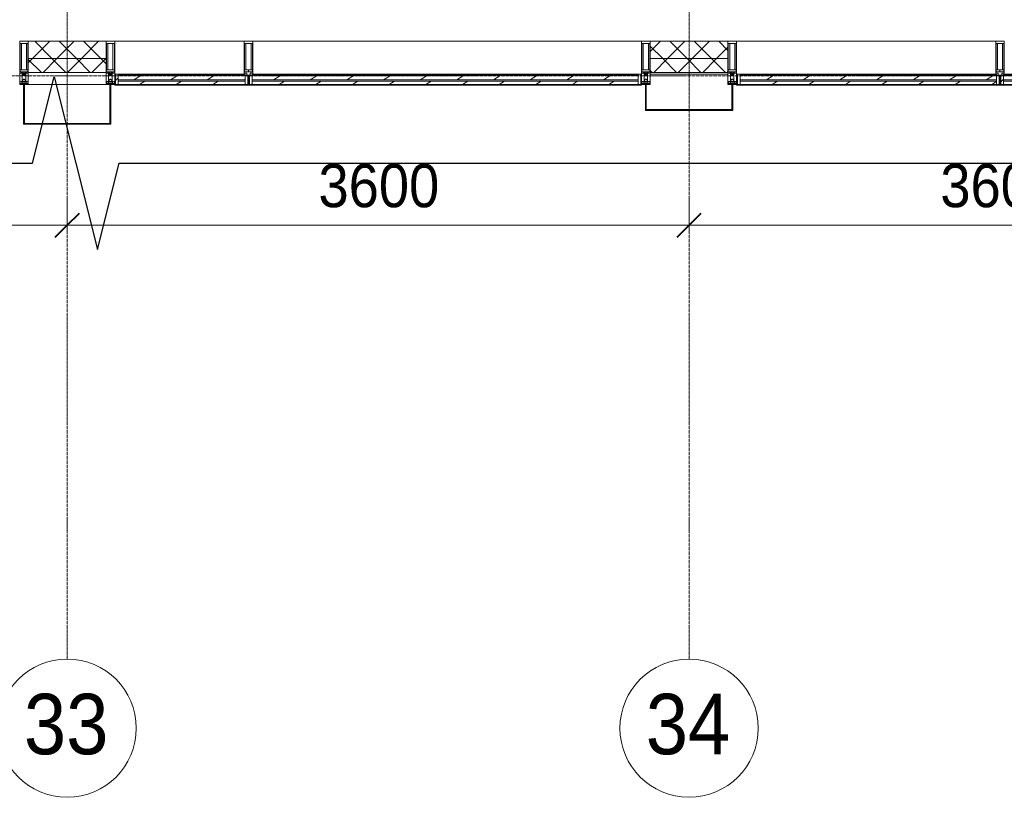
# Model space of a CAD drawing. Header units: millimetres. Extents: x 2030 to 80923, y 1212 to 50318.
# Tile 4 of 25: x 37629 to 43329, y 11226 to 15725. Entities that reach past the tile are written whole.
import ezdxf

# ---------------------------------------------------------------- set-up
doc = ezdxf.new("R2010")
doc.units = ezdxf.units.MM
doc.linetypes.add('ADSK_Линия сетки', pattern=[25, 20, -2.5, 0, -2.5])
doc.linetypes.add('Линия сетки', pattern=[25, 20, -2.5, 0, -2.5])
for name, color, linetype, lineweight in [('Импосты витража', 7, 'Continuous', 18), ('Колонны', 7, 'Continuous', 18), ('Оси', 7, 'Continuous', 9), ('Панели витража', 7, 'Continuous', 18), ('Размеры', 7, 'Continuous', 9), ('Размеры-100', 7, 'Continuous', 9), ('Стены разрез', 7, 'Continuous', 40), ('Стены штриховка', 7, 'Continuous', 40), ('Элементы узлов', 7, 'Continuous', 18)]:
    doc.layers.add(name, color=color, linetype=linetype, lineweight=lineweight)
doc.styles.add('Arial', font='arial.ttf', dxfattribs={"width": 0.9, "height": 250})
doc.styles.add('Arial_1', font='arial.ttf', dxfattribs={"width": 0.9, "height": 350})
doc.dimstyles.new('Основной_2_5_мм', dxfattribs={"dimscale": 304.8, "dimtxt": 255.06485, "dimasz": 0.463911, "dimexe": 0.492126, "dimexo": 0.492126, "dimgap": 0.098425, "dimtad": 1, "dimdec": 0, "dimdsep": 46, "dimtxsty": 'Arial', "dimblk1": 'OBLIQUE', "dimblk2": 'OBLIQUE', "dimsah": 1, "dimcen": 0.09, "dimdle": 0.492126, "dimazin": 2, "dimtfac": 1, "dimtdec": 4, "dimtix": 1, "dimtmove": 0, "dimatfit": 3, "dimfxl": 1, "dimtvp": 1, "dimtolj": 1, "dimtzin": 0, "dimlwd": 20, "dimlwe": 20, "dimarcsym": 2})
pattern_1 = [(45, (0, 0), (-70.71068, 70.71068), []), (135, (0, 0), (-70.71068, -70.71068), [])]
pattern_2 = [(225, (135687.5, 15350), (106.06602, -106.06602), [])]
pattern_3 = [(225, (131737.5, 15350), (106.06602, -106.06602), [])]
pattern_4 = [(225, (130212.5, 15350), (106.06602, -106.06602), [])]
pattern_5 = [(225, (134187.5, 15350), (106.06602, -106.06602), [])]

# ---------------------------------------------------------------- blocks, each defined once
blk = doc.blocks.new('Rectangular Mullion - R_StandardFrame_50Wx250H-7119914-МКСС_К4_L01_1_4_350__Техпространство_короб - зависимый 1')
at = {"layer": 'Импосты витража', "color": 253, "lineweight": 5, "true_color": 0xaaaaaa}
blk.add_line((122125, 15350), (122575, 15350), dxfattribs=at)
blk = doc.blocks.new('Rectangular Mullion - 50Wx250H-2623690-МКСС_К4_L01_1_4_350__Техпространство_короб - зависимый 1')
at = {"layer": 'Элементы узлов', "color": 253, "lineweight": 5, "true_color": 0xaaaaaa}
for p, q in [((-25, 65.2), (-25, 250)), ((-25, 250), (0, 250)), ((-23, 237.3), (0, 237.3)), ((-23, 237.3), (-23, 73.6)), ((-14.9, 84), (-14.9, 237.3)), ((25, 250), (0, 250)), ((23, 237.3), (0, 237.3)), ((14.9, 84), (14.9, 237.3)), ((23, 237.3), (23, 73.6)), ((25, 65.2), (25, 250)), ((-14, 65.2), (-25, 65.2)), ((0, 84), (-23, 84)), ((-0.5, 73.6), (-23, 73.6)), ((-14, 71.3), (-14, 65.2)), ((-10, 71.3), (-14, 71.3)), ((-10, 53), (-10, 71.3)), ((-7, 65.2), (-5.9, 67.3)), ((-7, 65.2), (-7, 54.7)), ((-4.1, 67.3), (-5.9, 67.3)), ((-4.1, 67.3), (-2.9, 65.1)), ((-2.9, 65.1), (-2.9, 54.6)), ((0, 84), (23, 84)), ((0.5, 73.6), (23, 73.6)), ((4.1, 67.3), (2.9, 65.1)), ((2.9, 65.1), (2.9, 54.6)), ((4.1, 67.3), (5.9, 67.3)), ((7, 65.2), (5.9, 67.3)), ((7, 65.2), (7, 54.7)), ((10, 71.3), (14, 71.3)), ((10, 53), (10, 71.3)), ((14, 71.3), (14, 65.2)), ((14, 65.2), (25, 65.2)), ((-23.8, 14.6), (-25, 14.2)), ((-25, 0), (-25, 14.2)), ((-22.3, 17), (-23.8, 17)), ((-23.8, 17), (-23.8, 14.6)), ((-22.5, 10.6), (-23.8, 14.6)), ((-22.5, 10.6), (-23.7, 9.9)), ((-23.7, 1.3), (-23.7, 9.9)), ((-23.7, 1.3), (-11.8, 1.3)), ((-23.2, 10.2), (-22.5, 8)), ((-22.5, 8), (-22.5, 4.5)), ((-21.3, 4.5), (-22.5, 4.5)), ((-22.3, 17), (-22.3, 16)), ((-22.3, 16), (-21.3, 16)), ((-19, 17.6), (-21.3, 16)), ((-21.3, 4.5), (-21.3, 6.5)), ((-21.3, 6.5), (-14.2, 6.5)), ((-18.4, 16.6), (-19, 17.6)), ((-7.4, 16.6), (-18.4, 16.6)), ((-14.2, 6.5), (-14.2, 4.5)), ((-13.2, 4.5), (-14.2, 4.5)), ((-13.2, 4.5), (-12.2, 7.2)), ((-12.7, 7.6), (-11.3, 11.4)), ((-12.7, 7.6), (-11.8, 6.9)), ((-12.2, 9), (-12.2, 14.8)), ((-12.2, 14.8), (0, 14.8)), ((-11.8, 1.3), (-11.8, 6.9)), ((-10.5, 11.2), (-11.3, 11.4)), ((-10.5, 1.5), (-10.5, 11.2)), ((-4.8, 1.5), (-10.5, 1.5)), ((-8.7, 53), (-10, 53)), ((-10, 53), (-10, 17)), ((-10, 17), (-7.5, 17)), ((-8.7, 53), (-7, 54.7)), ((-8.5, 23), (-1.5, 30)), ((-8.5, 18.5), (-8.5, 23)), ((-7.5, 18.5), (-8.5, 18.5)), ((-7.5, 17), (-7.5, 18.5)), ((-7.4, 18), (-7.4, 16.6)), ((-2.6, 18), (-7.4, 18)), ((0, 8), (-4.8, 8)), ((-4.8, 1.5), (-4.8, 8)), ((-1.3, 53), (-2.9, 54.6)), ((-2.6, 18), (-2.6, 16.8)), ((-2.6, 16.8), (0, 16.8)), ((-1.5, 30), (0, 30)), ((0, 53), (-1.3, 53)), ((0, 53), (1.3, 53)), ((1.5, 30), (0, 30)), ((2.6, 16.8), (0, 16.8)), ((0, 14.8), (0, 16.8)), ((0, 14.8), (0, 16.8)), ((12.2, 14.8), (0, 14.8)), ((0, 0), (0, 8)), ((0, 8), (4.8, 8)), ((0, 0), (0, 8)), ((1.3, 53), (2.9, 54.6)), ((8.5, 23), (1.5, 30)), ((2.6, 18), (2.6, 16.8)), ((2.6, 18), (7.4, 18)), ((4.8, 1.5), (4.8, 8)), ((4.8, 1.5), (10.5, 1.5)), ((8.7, 53), (7, 54.7)), ((7.4, 18), (7.4, 16.6)), ((7.4, 16.6), (18.4, 16.6)), ((7.5, 18.5), (8.5, 18.5)), ((7.5, 17), (7.5, 18.5)), ((10, 17), (7.5, 17)), ((8.5, 18.5), (8.5, 23)), ((8.7, 53), (10, 53)), ((10, 53), (10, 17)), ((10.5, 11.2), (11.3, 11.4)), ((10.5, 1.5), (10.5, 11.2)), ((12.7, 7.6), (11.3, 11.4)), ((12.7, 7.6), (11.8, 6.9)), ((11.8, 1.3), (11.8, 6.9)), ((23.7, 1.3), (11.8, 1.3)), ((12.2, 9), (12.2, 14.8)), ((13.2, 4.5), (12.2, 7.2)), ((13.2, 4.5), (14.2, 4.5)), ((21.3, 6.5), (14.2, 6.5)), ((14.2, 6.5), (14.2, 4.5)), ((18.4, 16.6), (19, 17.6)), ((19, 17.6), (21.3, 16)), ((22.3, 16), (21.3, 16)), ((21.3, 4.5), (21.3, 6.5)), ((21.3, 4.5), (22.5, 4.5)), ((22.3, 17), (22.3, 16)), ((22.3, 17), (23.8, 17)), ((22.5, 10.6), (23.8, 14.6)), ((22.5, 10.6), (23.7, 9.9)), ((23.2, 10.2), (22.5, 8)), ((22.5, 8), (22.5, 4.5)), ((23.7, 1.3), (23.7, 9.9)), ((23.8, 17), (23.8, 14.6)), ((23.8, 14.6), (25, 14.2)), ((25, 0), (25, 14.2)), ((-25, 0), (0, 0)), ((25, 0), (0, 0))]:
    blk.add_line(p, q, dxfattribs=at)
for centre, start, end in [((-0.5, 73.1), 360, 90), ((0.5, 73.1), 90, 180)]:
    blk.add_arc(centre, 0.5, start, end, dxfattribs=at)
blk = doc.blocks.new('Rectangular Mullion - R_StandardFrame_50Wx250H-V1-МКСС_К4_L01_1_4_350__Техпространство_короб - зависимый 1')
at = {"layer": 'Импосты витража', "color": 253, "lineweight": 5, "true_color": 0xaaaaaa}
for p, q in [((-25, 0), (-25, 250)), ((-25, 250), (25, 250)), ((25, 250), (25, 0)), ((-2.5, 0), (-25, 0)), ((25, 0), (2.5, 0))]:
    blk.add_line(p, q, dxfattribs=at)
blk = doc.blocks.new('Rectangular Mullion - R_InvisibleFrame_50Wx250H-7119932-МКСС_К4_L01_1_4_350__Техпространство_короб - зависимый 1')
at = {"layer": 'Импосты витража', "color": 253, "lineweight": 5, "true_color": 0xaaaaaa}
blk.add_line((132925, 15410), (133375, 15410), dxfattribs=at)
blk = doc.blocks.new('A_PAN_VentilationGrill - Горизонтальные_Стекло-7119083-МКСС_К4_L01_1_4_350__Техпространство_короб - зависимый 1')
at = {"layer": 'Панели витража', "lineweight": 5}
h = blk.add_hatch(dxfattribs=at)
h.set_pattern_fill('FP_10', color=256, style=0, pattern_type=2)
h.set_pattern_definition(pattern_2)
h.paths.add_polyline_path([(-707.5, 3), (-707.5, 0), (707.5, 0), (707.5, 3), (-474.1, 3)])
h = blk.add_hatch(dxfattribs=at)
h.set_pattern_fill('FP_10', color=256, style=0, pattern_type=2)
h.set_pattern_definition(pattern_2)
h.paths.add_polyline_path([(-732.5, 0), (-732.5, -60), (-717.5, -60), (-717.5, 0)])
h.paths.add_polyline_path([(732.5, 0), (717.5, 0), (717.5, -55.2), (732.5, -55), (732.5, -20)])
h = blk.add_hatch(dxfattribs=at)
h.set_pattern_fill('FP_9', color=256, style=0, pattern_type=2)
h.set_pattern_definition([(213.056, (135687.5, 7082.59), (20.16186, -124.93236), [])])
h.paths.add_polyline_path([(707.5, 0), (-717.5, 0), (-717.5, -20), (717.5, -20), (717.5, 0)])
h = blk.add_hatch(dxfattribs=at)
h.set_pattern_fill('FP_11', color=256, style=0, pattern_type=2)
h.set_pattern_definition([(213.056, (135687.5, 7034.82), (20.16186, -124.93236), [])])
h.paths.add_polyline_path([(-474.1, -26.6), (-717.5, -26.6), (-717.5, -55), (717.5, -55), (717.4, -26.6), (550.6, -26.6)])
h = blk.add_hatch(dxfattribs=at)
h.set_pattern_fill('FP_10', color=256, style=0, pattern_type=2)
h.set_pattern_definition(pattern_2)
h.paths.add_polyline_path([(550.6, -55), (-717.5, -55), (-717.5, -60), (712.5, -60), (712.5, -55), (678.7, -55)])
at = {"layer": 'Панели витража', "color": 253, "lineweight": 5, "true_color": 0xaaaaaa}
for p, q in [((-707.5, 3), (-737.5, 3)), ((-737.5, 3), (-737.5, -60)), ((-707.5, 0), (-707.5, 3)), ((707.5, 3), (-707.5, 3)), ((737.5, 3), (707.5, 3)), ((707.5, 3), (707.5, 0)), ((737.5, -55), (737.5, 3)), ((-732.5, -60), (-732.5, 0)), ((-732.5, 0), (-707.5, 0)), ((-717.5, -20), (-717.5, 0)), ((717.5, -20), (-717.5, -20)), ((-717.5, -20), (-717.5, -26.6)), ((-717.5, -26.6), (717.5, -26.6)), ((-717.5, -55), (-717.5, -26.6)), ((-717.5, -60), (-717.5, -55)), ((717.5, -55), (-717.5, -55)), ((-707.5, 0), (707.5, 0)), ((707.5, 0), (732.5, 0)), ((717.5, 0), (717.5, -20)), ((717.5, -26.6), (717.5, -20)), ((717.5, -26.6), (717.5, -55)), ((732.5, 0), (732.5, -55)), ((-737.5, -60), (-732.5, -60)), ((712.5, -60), (-717.5, -60))]:
    blk.add_line(p, q, dxfattribs=at)
blk = doc.blocks.new('A_PAN_VentilationGrill - Горизонтальные_Стекло-7119345-МКСС_К4_L01_1_4_350__Техпространство_короб - зависимый 1')
at = {"layer": 'Панели витража', "lineweight": 5}
h = blk.add_hatch(dxfattribs=at)
h.set_pattern_fill('FP_56', color=256, style=0, pattern_type=2)
h.set_pattern_definition(pattern_3)
h.paths.add_polyline_path([(-1107.5, 3), (-1107.5, 0), (1107.5, 0), (1107.5, 3), (-325.1, 3)])
h = blk.add_hatch(dxfattribs=at)
h.set_pattern_fill('FP_56', color=256, style=0, pattern_type=2)
h.set_pattern_definition(pattern_3)
h.paths.add_polyline_path([(-1132.5, 0), (-1132.5, -60), (-1117.5, -60), (-1117.5, 0)])
h.paths.add_polyline_path([(1132.5, 0), (1117.5, 0), (1117.5, -55.2), (1132.5, -55), (1132.5, -20)])
h = blk.add_hatch(dxfattribs=at)
h.set_pattern_fill('FP_55', color=256, style=0, pattern_type=2)
h.set_pattern_definition([(213.056, (131737.5, 7082.59), (20.16186, -124.93236), [])])
h.paths.add_polyline_path([(955.8, 0), (-1117.5, 0), (-1117.5, -20), (1117.5, -20), (1117.5, 0), (1083.9, 0)])
h = blk.add_hatch(dxfattribs=at)
h.set_pattern_fill('FP_57', color=256, style=0, pattern_type=2)
h.set_pattern_definition([(213.056, (131737.5, 7034.82), (20.16186, -124.93236), [])])
h.paths.add_polyline_path([(-325.1, -26.6), (-1117.5, -26.6), (-1117.5, -55), (1117.5, -55), (1117.4, -26.6), (699.6, -26.6)])
h = blk.add_hatch(dxfattribs=at)
h.set_pattern_fill('FP_56', color=256, style=0, pattern_type=2)
h.set_pattern_definition(pattern_3)
h.paths.add_polyline_path([(1112.5, -55), (-1117.5, -55), (-1117.5, -60), (1112.5, -60), (1112.5, -56.4)])
at = {"layer": 'Панели витража', "color": 253, "lineweight": 5, "true_color": 0xaaaaaa}
for p, q in [((-1107.5, 3), (-1137.5, 3)), ((-1137.5, 3), (-1137.5, -60)), ((-1107.5, 0), (-1107.5, 3)), ((1107.5, 3), (-1107.5, 3)), ((1137.5, 3), (1107.5, 3)), ((1107.5, 3), (1107.5, 0)), ((1137.5, -55), (1137.5, 3)), ((-1132.5, -60), (-1132.5, 0)), ((-1132.5, 0), (-1107.5, 0)), ((-1117.5, -20), (-1117.5, 0)), ((1117.5, -20), (-1117.5, -20)), ((-1117.5, -20), (-1117.5, -26.6)), ((-1117.5, -26.6), (1117.5, -26.6)), ((-1117.5, -55), (-1117.5, -26.6)), ((-1117.5, -60), (-1117.5, -55)), ((1117.5, -55), (-1117.5, -55)), ((-1107.5, 0), (1107.5, 0)), ((1107.5, 0), (1132.5, 0)), ((1117.5, 0), (1117.5, -20)), ((1117.5, -26.6), (1117.5, -20)), ((1117.5, -26.6), (1117.5, -55)), ((1132.5, 0), (1132.5, -55)), ((-1137.5, -60), (-1132.5, -60)), ((1112.5, -60), (-1117.5, -60))]:
    blk.add_line(p, q, dxfattribs=at)
blk = doc.blocks.new('Rectangular Mullion - R_InvisibleFrame_50Wx250H-7119933-МКСС_К4_L01_1_4_350__Техпространство_короб - зависимый 1')
at = {"layer": 'Импосты витража', "color": 253, "lineweight": 5, "true_color": 0xaaaaaa}
for p, q in [((130625, 15600), (132875, 15600)), ((132855, 15410), (132870, 15410))]:
    blk.add_line(p, q, dxfattribs=at)
blk = doc.blocks.new('Rectangular Mullion - R_StandardFrame_50Wx250H-V7-МКСС_К4_L01_1_4_350__Техпространство_короб - зависимый 1')
at = {"layer": 'Импосты витража', "color": 253, "lineweight": 5, "true_color": 0xaaaaaa}
for p, q in [((-25, 0), (-25, 250)), ((-25, 250), (25, 250)), ((25, 250), (25, 0)), ((-2.5, 0), (-25, 0)), ((25, 0), (2.5, 0))]:
    blk.add_line(p, q, dxfattribs=at)
blk = doc.blocks.new('A_PAN_VentilationGrill - Горизонтальные_Стекло-V13-МКСС_К4_L01_1_4_350__Техпространство_короб - зависимый 1')
at = {"layer": 'Панели витража', "lineweight": 5}
h = blk.add_hatch(dxfattribs=at)
h.set_pattern_fill('FP_65', color=256, style=0, pattern_type=2)
h.set_pattern_definition(pattern_4)
h.paths.add_polyline_path([(-313, 3), (-357.5, 3), (-357.5, 0), (357.5, 0), (357.5, 3), (199.4, 3)])
h = blk.add_hatch(dxfattribs=at)
h.set_pattern_fill('FP_65', color=256, style=0, pattern_type=2)
h.set_pattern_definition(pattern_4)
h.paths.add_polyline_path([(-382.5, 0), (-382.5, -55), (-367.5, -55), (-367.5, 0), (-377.5, 0)])
h.paths.add_polyline_path([(367.5, 0), (367.5, -60), (382.5, -60), (382.5, 0)])
h = blk.add_hatch(dxfattribs=at)
h.set_pattern_fill('FP_64', color=256, style=0, pattern_type=2)
h.set_pattern_definition([(213.056, (130212.5, 7082.59), (20.16186, -124.93236), [])])
h.paths.add_polyline_path([(357.5, 0), (-367.5, 0), (-367.5, -20), (367.5, -20), (367.5, 0)])
h = blk.add_hatch(dxfattribs=at)
h.set_pattern_fill('FP_66', color=256, style=0, pattern_type=2)
h.set_pattern_definition([(213.056, (130212.5, 7034.82), (20.16186, -124.93236), [])])
h.paths.add_polyline_path([(-364.7, -26.6), (-367.5, -26.6), (-367.4, -55), (367.5, -55), (367.5, -26.6), (-362.5, -26.6)])
h = blk.add_hatch(dxfattribs=at)
h.set_pattern_fill('FP_65', color=256, style=0, pattern_type=2)
h.set_pattern_definition(pattern_4)
h.paths.add_polyline_path([(199.4, -55), (-362.5, -55), (-361.6, -60), (367.5, -60), (367.5, -55)])
at = {"layer": 'Панели витража', "color": 253, "lineweight": 5, "true_color": 0xaaaaaa}
for p, q in [((-357.5, 3), (-387.5, 3)), ((-387.5, 3), (-387.5, -55)), ((-357.5, 0), (-357.5, 3)), ((357.5, 3), (-357.5, 3)), ((387.5, 3), (357.5, 3)), ((357.5, 3), (357.5, 0)), ((387.5, -60), (387.5, 3)), ((-382.5, -55), (-382.5, 0)), ((-382.5, 0), (-357.5, 0)), ((-367.5, -20), (-367.5, 0)), ((367.5, -20), (-367.5, -20)), ((-367.5, -20), (-367.5, -26.6)), ((-367.5, -26.6), (367.5, -26.6)), ((-367.5, -55), (-367.5, -26.6)), ((367.5, -55), (-367.5, -55)), ((-357.5, 0), (357.5, 0)), ((357.5, 0), (382.5, 0)), ((367.5, 0), (367.5, -20)), ((367.5, -26.6), (367.5, -20)), ((367.5, -26.6), (367.5, -55)), ((367.5, -55), (367.5, -60)), ((382.5, 0), (382.5, -60)), ((367.5, -60), (-362.5, -60)), ((382.5, -60), (387.5, -60))]:
    blk.add_line(p, q, dxfattribs=at)
blk = doc.blocks.new('Rectangular Mullion - R_InvisibleFrame_50Wx250H-7119916-МКСС_К4_L01_1_4_350__Техпространство_короб - зависимый 1')
at = {"layer": 'Импосты витража', "color": 253, "lineweight": 5, "true_color": 0xaaaaaa}
for p, q in [((136550, 22475), (136550, 23225)), ((136740, 22480), (136740, 22495))]:
    blk.add_line(p, q, dxfattribs=at)
blk = doc.blocks.new('Rectangular Mullion - 50Wx250H-3927046-МКСС_К4_L01_1_4_350__Техпространство_короб - зависимый 1')
at = {"layer": 'Элементы узлов', "color": 253, "lineweight": 5, "true_color": 0xaaaaaa}
for p, q in [((0, 250), (-25, 250)), ((-25, 250), (-25, 237.3)), ((-25, 65.2), (-25, 250)), ((-25, 250), (0, 250)), ((-23, 237.3), (0, 237.3)), ((-23, 237.3), (0, 237.3)), ((-23, 237.3), (-23, 73.6)), ((0, 237.3), (-14.9, 237.3)), ((-14.9, 237.3), (-14.9, 84)), ((-14.9, 84), (-14.9, 237.3)), ((25, 250), (0, 250)), ((25, 250), (0, 250)), ((14.9, 237.3), (0, 237.3)), ((0, 237.3), (23, 237.3)), ((23, 237.3), (0, 237.3)), ((14.9, 84), (14.9, 237.3)), ((14.9, 84), (14.9, 237.3)), ((23, 237.3), (23, 73.6)), ((25, 237.3), (25, 250)), ((25, 65.2), (25, 250)), ((-25, 73.6), (-25, 65.2)), ((-25, 65.2), (-25, 60.2)), ((-10, 65.2), (-25, 65.2)), ((-25, 65.2), (-25, 60.2)), ((-25, 65.2), (-10, 65.2)), ((-10, 65.2), (-25, 65.2)), ((0, 84), (-23, 84)), ((-23, 84), (-23, 73.6)), ((0, 84), (-23, 84)), ((-23, 73.6), (0, 73.6)), ((0, 73.6), (-23, 73.6)), ((-0.5, 73.6), (-23, 73.6)), ((-14.9, 84), (0, 84)), ((-10, 55), (-10, 65.2)), ((-10, 65.2), (-10, 55)), ((-10, 55), (-10, 65.2)), ((0, 84), (14.9, 84)), ((23, 84), (0, 84)), ((0, 84), (0, 73.6)), ((0, 84), (23, 84)), ((0, 73.6), (0, 84)), ((0, 73.6), (23, 73.6)), ((23, 73.6), (0, 73.6)), ((0.5, 73.6), (23, 73.6)), ((10, 65.2), (10, 55)), ((25, 65.2), (10, 65.2)), ((10, 55), (10, 65.2)), ((10, 65.2), (25, 65.2)), ((10, 65.2), (25, 65.2)), ((10, 55), (10, 65.2)), ((23, 73.6), (23, 84)), ((25, 65.2), (25, 73.6)), ((25, 65.2), (25, 60.2)), ((25, 60.2), (25, 65.2)), ((-10, 55), (-14, 55)), ((-14, 55), (-10, 55)), ((-10, 55), (0, 55)), ((0, 55), (-10, 55)), ((0, 55), (10, 55)), ((0, 55), (10, 55)), ((10, 55), (14, 55)), ((10, 55), (14, 55))]:
    blk.add_line(p, q, dxfattribs=at)
for centre, start, end in [((-14, 69.1), 218.9723, 270), ((-14, 69.1), 218.9723, 270), ((-14, 69.1), 218.9723, 270), ((14, 69.1), 270, 321.0277), ((14, 69.1), 270, 321.0277), ((14, 69.1), 270, 321.0277)]:
    blk.add_arc(centre, 14.1, start, end, dxfattribs=at)
blk = doc.blocks.new('Rectangular Mullion - R_InvisibleFrame_50Wx250H-7120494-МКСС_К4_L01_1_4_350__Техпространство_короб - зависимый 1')
at = {"layer": 'Импосты витража', "color": 253, "lineweight": 5, "true_color": 0xaaaaaa}
for p, q in [((-25, 73.6), (-25, 237.3)), ((25, 237.3), (25, 73.6))]:
    blk.add_line(p, q, dxfattribs=at)
blk = doc.blocks.new('A_PAN_VentilationGrill - Горизонтальные_Стекло-V14-МКСС_К4_L01_1_4_350__Техпространство_короб - зависимый 1')
at = {"layer": 'Панели витража', "lineweight": 5}
h = blk.add_hatch(dxfattribs=at)
h.set_pattern_fill('FP_68', color=256, style=0, pattern_type=2)
h.set_pattern_definition(pattern_5)
h.paths.add_polyline_path([(-693.2, 3), (-732.5, 3), (-732.5, 0), (732.5, 0), (732.5, 3), (-437, 3)])
h = blk.add_hatch(dxfattribs=at)
h.set_pattern_fill('FP_68', color=256, style=0, pattern_type=2)
h.set_pattern_definition(pattern_5)
h.paths.add_polyline_path([(742.5, 0), (742.5, -60), (757.5, -60), (757.5, 0)])
h.paths.add_polyline_path([(-757.5, 0), (-757.2, -55), (-742.5, -55), (-742.5, 0), (-757.2, 0)])
h = blk.add_hatch(dxfattribs=at)
h.set_pattern_fill('FP_67', color=256, style=0, pattern_type=2)
h.set_pattern_definition([(213.056, (134187.5, 7082.59), (20.16186, -124.93236), [])])
h.paths.add_polyline_path([(742.5, 0), (-742.5, 0), (-742.5, -20), (742.5, -20)])
h = blk.add_hatch(dxfattribs=at)
h.set_pattern_fill('FP_69', color=256, style=0, pattern_type=2)
h.set_pattern_definition([(213.056, (134187.5, 7034.82), (20.16186, -124.93236), [])])
h.paths.add_polyline_path([(-739.7, -26.6), (-742.5, -26.6), (-742.4, -55), (742.5, -55), (742.5, -26.6), (-737.5, -26.6)])
h = blk.add_hatch(dxfattribs=at)
h.set_pattern_fill('FP_68', color=256, style=0, pattern_type=2)
h.set_pattern_definition(pattern_5)
h.paths.add_polyline_path([(75.4, -55), (-737.5, -55), (-736.6, -60), (742.5, -60), (742.5, -55)])
at = {"layer": 'Панели витража', "color": 253, "lineweight": 5, "true_color": 0xaaaaaa}
for p, q in [((-732.5, 3), (-762.5, 3)), ((-762.5, 3), (-762.5, -55)), ((-732.5, 0), (-732.5, 3)), ((732.5, 3), (-732.5, 3)), ((762.5, 3), (732.5, 3)), ((732.5, 3), (732.5, 0)), ((762.5, -60), (762.5, 3)), ((-757.5, -55), (-757.5, 0)), ((-757.5, 0), (-732.5, 0)), ((-742.5, -20), (-742.5, 0)), ((742.5, -20), (-742.5, -20)), ((-742.5, -20), (-742.5, -26.6)), ((-742.5, -26.6), (742.5, -26.6)), ((-742.5, -55), (-742.5, -26.6)), ((742.5, -55), (-742.5, -55)), ((-732.5, 0), (732.5, 0)), ((732.5, 0), (757.5, 0)), ((742.5, 0), (742.5, -20)), ((742.5, -26.6), (742.5, -20)), ((742.5, -26.6), (742.5, -55)), ((742.5, -55), (742.5, -60)), ((757.5, 0), (757.5, -60)), ((742.5, -60), (-737.5, -60)), ((757.5, -60), (762.5, -60))]:
    blk.add_line(p, q, dxfattribs=at)
blk = doc.blocks.new('Rectangular Mullion - R_InvisibleFrame_50Wx250H-7119928-МКСС_К4_L01_1_4_350__Техпространство_короб - зависимый 1')
at = {"layer": 'Импосты витража', "color": 253, "lineweight": 5, "true_color": 0xaaaaaa}
for p, q in [((136550, 26575), (136550, 28075)), ((136740, 26580), (136740, 26595))]:
    blk.add_line(p, q, dxfattribs=at)
blk = doc.blocks.new('A_SLK_PAN_Type1 - Прямой тип панели-7163209-МКСС_К4_L01_1_4_350__Техпространство_короб - зависимый 1')
at = {"layer": 'Колонны', "lineweight": 5}
for p, q in [((-252.5, 150), (252.5, 150)), ((-252.5, 0), (-252.5, 150)), ((-247.5, 145), (-247.5, 0)), ((247.5, 145), (-247.5, 145)), ((247.5, 0), (247.5, 145)), ((252.5, 150), (252.5, 0)), ((-247.5, 0), (-252.5, 0)), ((252.5, 0), (247.5, 0))]:
    blk.add_line(p, q, dxfattribs=at)
blk = doc.blocks.new('A_SLK_PAN_Type1 - Прямой тип панели-7163233-МКСС_К4_L01_1_4_350__Техпространство_короб - зависимый 1')
at = {"layer": 'Колонны', "lineweight": 5}
for p, q in [((-252.5, 230), (252.5, 230)), ((-252.5, 0), (-252.5, 230)), ((252.5, 230), (252.5, 0)), ((-247.5, 225), (-247.5, 0)), ((247.5, 225), (-247.5, 225)), ((247.5, 0), (247.5, 225)), ((-247.5, 0), (-252.5, 0)), ((252.5, 0), (247.5, 0))]:
    blk.add_line(p, q, dxfattribs=at)
blk = doc.blocks.new('135_SLK_K4_AR_FCD_rvt-1-МКСС_К4_L01_1_4_350__Техпространство_короб - зависимый 1')
at = {"layer": 'Стены разрез', "lineweight": 5, "true_color": 0xaaaaaa}
h = blk.add_hatch(dxfattribs=at)
h.set_pattern_fill('FP_12', color=253, style=0, pattern_type=2)
h.set_pattern_definition(pattern_1)
h.paths.add_polyline_path([(129325, 15500), (129775, 15500), (129775, 15600), (129325, 15600)])
h = blk.add_hatch(dxfattribs=at)
h.set_pattern_fill('FP_12', color=253, style=0, pattern_type=2)
h.set_pattern_definition(pattern_1)
h.paths.add_polyline_path([(132925, 15500), (133375, 15500), (133375, 15600), (132925, 15600)])
h = blk.add_hatch(dxfattribs=at)
h.set_pattern_fill('FP_12', color=253, style=0, pattern_type=2)
h.set_pattern_definition(pattern_1)
h.paths.add_polyline_path([(129325, 15420), (129775, 15420), (129775, 15500), (129325, 15500)])
h = blk.add_hatch(dxfattribs=at)
h.set_pattern_fill('FP_12', color=253, style=0, pattern_type=2)
h.set_pattern_definition(pattern_1)
h.paths.add_polyline_path([(132925, 15420), (133375, 15420), (133375, 15500), (132925, 15500)])
at = {"layer": 'Стены разрез', "color": 253, "lineweight": 9, "true_color": 0xaaaaaa}
for p, q in [((129775, 15600), (129325, 15600)), ((129325, 15600), (129325, 15420)), ((129775, 15420), (129775, 15600)), ((133375, 15600), (132925, 15600)), ((132925, 15600), (132925, 15420)), ((133375, 15420), (133375, 15600)), ((129325, 15420), (129775, 15420)), ((132925, 15420), (133375, 15420))]:
    blk.add_line(p, q, dxfattribs=at)
at = {"layer": 'Стены штриховка', "color": 253, "lineweight": 9, "true_color": 0xaaaaaa}
for p, q in [((129325, 15500), (129775, 15500)), ((132925, 15500), (133375, 15500))]:
    blk.add_line(p, q, dxfattribs=at)
at = {"layer": 'Импосты витража', "color": 253, "lineweight": 5, "true_color": 0xaaaaaa, "extrusion": (0, 0, -1)}
for name, p in [('Rectangular Mullion - 50Wx250H-2623690-МКСС_К4_L01_1_4_350__Техпространство_короб - зависимый 1', (-129300, 15350)), ('Rectangular Mullion - R_StandardFrame_50Wx250H-V7-МКСС_К4_L01_1_4_350__Техпространство_короб - зависимый 1', (-129300, 15350)), ('Rectangular Mullion - 50Wx250H-2623690-МКСС_К4_L01_1_4_350__Техпространство_короб - зависимый 1', (-129800, 15350)), ('Rectangular Mullion - R_StandardFrame_50Wx250H-V1-МКСС_К4_L01_1_4_350__Техпространство_короб - зависимый 1', (-129800, 15350)), ('Rectangular Mullion - 50Wx250H-3927046-МКСС_К4_L01_1_4_350__Техпространство_короб - зависимый 1', (-130600, 15350)), ('Rectangular Mullion - R_InvisibleFrame_50Wx250H-7120494-МКСС_К4_L01_1_4_350__Техпространство_короб - зависимый 1', (-130600, 15350)), ('Rectangular Mullion - 50Wx250H-2623690-МКСС_К4_L01_1_4_350__Техпространство_короб - зависимый 1', (-132900, 15350)), ('Rectangular Mullion - R_StandardFrame_50Wx250H-V7-МКСС_К4_L01_1_4_350__Техпространство_короб - зависимый 1', (-132900, 15350)), ('Rectangular Mullion - 50Wx250H-2623690-МКСС_К4_L01_1_4_350__Техпространство_короб - зависимый 1', (-133400, 15350)), ('Rectangular Mullion - R_StandardFrame_50Wx250H-V1-МКСС_К4_L01_1_4_350__Техпространство_короб - зависимый 1', (-133400, 15350)), ('Rectangular Mullion - 50Wx250H-3927046-МКСС_К4_L01_1_4_350__Техпространство_короб - зависимый 1', (-134950, 15350)), ('Rectangular Mullion - R_InvisibleFrame_50Wx250H-7120494-МКСС_К4_L01_1_4_350__Техпространство_короб - зависимый 1', (-134950, 15350))]:
    blk.add_blockref(name, p, dxfattribs=at)
at = {"layer": 'Импосты витража', "color": 253, "lineweight": 5, "true_color": 0xaaaaaa, "rotation": 270.0000000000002}
for name, p in [('Rectangular Mullion - R_InvisibleFrame_50Wx250H-7119916-МКСС_К4_L01_1_4_350__Техпространство_короб - зависимый 1', (107350, 152150)), ('Rectangular Mullion - R_InvisibleFrame_50Wx250H-7119928-МКСС_К4_L01_1_4_350__Техпространство_короб - зависимый 1', (106850, 152150))]:
    blk.add_blockref(name, p, dxfattribs=at)
at = {"layer": 'Импосты витража', "color": 253, "lineweight": 5, "true_color": 0xaaaaaa}
for name, p in [('Rectangular Mullion - R_InvisibleFrame_50Wx250H-7119933-МКСС_К4_L01_1_4_350__Техпространство_короб - зависимый 1', (0, 0)), ('Rectangular Mullion - R_InvisibleFrame_50Wx250H-7119932-МКСС_К4_L01_1_4_350__Техпространство_короб - зависимый 1', (0, 0)), ('Rectangular Mullion - R_StandardFrame_50Wx250H-7119914-МКСС_К4_L01_1_4_350__Техпространство_короб - зависимый 1', (7200, 0))]:
    blk.add_blockref(name, p, dxfattribs=at)
at = {"layer": 'Колонны', "color": 253, "lineweight": 5, "true_color": 0xaaaaaa, "rotation": 180}
for name, p in [('A_SLK_PAN_Type1 - Прямой тип панели-7163233-МКСС_К4_L01_1_4_350__Техпространство_короб - зависимый 1', (129550, 15350)), ('A_SLK_PAN_Type1 - Прямой тип панели-7163209-МКСС_К4_L01_1_4_350__Техпространство_короб - зависимый 1', (133150, 15350))]:
    blk.add_blockref(name, p, dxfattribs=at)
at = {"layer": 'Панели витража', "color": 253, "lineweight": 5, "true_color": 0xaaaaaa, "rotation": 180}
for name, p in [('A_PAN_VentilationGrill - Горизонтальные_Стекло-V13-МКСС_К4_L01_1_4_350__Техпространство_короб - зависимый 1', (130212.5, 15350)), ('A_PAN_VentilationGrill - Горизонтальные_Стекло-7119345-МКСС_К4_L01_1_4_350__Техпространство_короб - зависимый 1', (131737.5, 15350)), ('A_PAN_VentilationGrill - Горизонтальные_Стекло-V14-МКСС_К4_L01_1_4_350__Техпространство_короб - зависимый 1', (134187.5, 15350)), ('A_PAN_VentilationGrill - Горизонтальные_Стекло-7119083-МКСС_К4_L01_1_4_350__Техпространство_короб - зависимый 1', (135687.5, 15350))]:
    blk.add_blockref(name, p, dxfattribs=at)
blk = doc.blocks.new('Ось сетки - Круг_Ø8 мм-6577-МКСС_К4_L01_1_4_350__Техпространство_короб - зависимый 1')
at = {"layer": 'Оси', "lineweight": 20}
for start, end in [(360, 180), (180, 360)]:
    blk.add_arc((0, 0), 4, start, end, dxfattribs=at)
blk = doc.blocks.new('DIMBLOCK4-МКСС_К4_L01_1_4_350__Техпространство_короб - зависимый 1')
at = {"layer": 'Размеры-100', "lineweight": 20, "transparency": 16777216}
for p, q in [((34304, 14535.5), (34304, 14685.5)), ((37904, 14535.5), (37904, 14685.5)), ((34304, 14535.5), (37904, 14535.5)), ((34304, 14535.5), (34304, 14485.5)), ((37904, 14535.5), (37904, 14485.5))]:
    blk.add_line(p, q, dxfattribs=at)
at = {"layer": 'Размеры-100', "lineweight": 40, "transparency": 16777216}
for p, q in [((34304, 14535.5), (34374.7, 14606.2)), ((37904, 14535.5), (37974.7, 14606.2)), ((34304, 14535.5), (34233.3, 14464.8)), ((37904, 14535.5), (37833.3, 14464.8))]:
    blk.add_line(p, q, dxfattribs=at)
at = {"layer": 'Размеры-100', "color": 0, "lineweight": 20, "transparency": 16777216, "insert": (35758.7, 14890.1), "char_height": 250, "width": 828.765, "attachment_point": 1, "line_spacing_factor": 0.941778, "style": 'Arial'}
blk.add_mtext('3600', dxfattribs=at)
blk = doc.blocks.new('_Oblique')
at = {"color": 0, "linetype": 'ByBlock', "lineweight": -2}
blk.add_line((-0.5, -0.5), (0.5, 0.5), dxfattribs=at)
blk = doc.blocks.new('DIMBLOCK5-МКСС_К4_L01_1_4_350__Техпространство_короб - зависимый 1')
at = {"layer": 'Размеры-100', "lineweight": 20, "transparency": 16777216}
for p, q in [((37904, 14535.5), (37904, 14685.5)), ((41504, 14535.5), (41504, 14685.5)), ((37904, 14535.5), (41504, 14535.5)), ((37904, 14535.5), (37904, 14485.5)), ((41504, 14535.5), (41504, 14485.5))]:
    blk.add_line(p, q, dxfattribs=at)
at = {"layer": 'Размеры-100', "lineweight": 40, "transparency": 16777216}
for p, q in [((37904, 14535.5), (37974.7, 14606.2)), ((41504, 14535.5), (41574.7, 14606.2)), ((37904, 14535.5), (37833.3, 14464.8)), ((41504, 14535.5), (41433.3, 14464.8))]:
    blk.add_line(p, q, dxfattribs=at)
at = {"layer": 'Размеры-100', "color": 0, "lineweight": 20, "transparency": 16777216, "insert": (39358.7, 14890.1), "char_height": 250, "width": 828.765, "attachment_point": 1, "line_spacing_factor": 0.941778, "style": 'Arial'}
blk.add_mtext('3600', dxfattribs=at)
blk = doc.blocks.new('DIMBLOCK6-МКСС_К4_L01_1_4_350__Техпространство_короб - зависимый 1')
at = {"layer": 'Размеры-100', "lineweight": 20, "transparency": 16777216}
for p, q in [((41504, 14535.5), (41504, 14685.5)), ((45104, 14535.5), (45104, 14685.5)), ((41504, 14535.5), (45254, 14535.5)), ((41504, 14535.5), (41504, 14485.5)), ((45104, 14535.5), (45104, 14485.5))]:
    blk.add_line(p, q, dxfattribs=at)
at = {"layer": 'Размеры-100', "lineweight": 40, "transparency": 16777216}
for p, q in [((41504, 14535.5), (41574.7, 14606.2)), ((45104, 14535.5), (45174.7, 14606.2)), ((41504, 14535.5), (41433.3, 14464.8)), ((45104, 14535.5), (45033.3, 14464.8))]:
    blk.add_line(p, q, dxfattribs=at)
at = {"layer": 'Размеры-100', "color": 0, "lineweight": 20, "transparency": 16777216, "insert": (42958.7, 14890.1), "char_height": 250, "width": 828.765, "attachment_point": 1, "line_spacing_factor": 0.941778, "style": 'Arial'}
blk.add_mtext('3600', dxfattribs=at)
blk = doc.blocks.new('*U142')
at = {"color": 0, "linetype": 'ByBlock', "lineweight": -2, "ltscale": 0.5}
blk.add_lwpolyline([(-2.5, 0), (75.199, 0), (76.449, 5), (78.949, -5), (80.199, 0), (157.898, 0)], dxfattribs=at)

msp = doc.modelspace()

# ---------------------------------------------------------------- linework, layer by layer
at = {"layer": 'Оси', "linetype": 'Линия сетки'}
for p, q in [((37904.014, 12025.734), (37904.014, 32990)), ((41504.014, 12025.734), (41504.014, 32990))]:
    msp.add_line(p, q, dxfattribs=at)
at = {"layer": 'Оси', "linetype": 'ADSK_Линия сетки'}
msp.add_line((45104.014, 15400), (27689.279, 15400), dxfattribs=at)

# ---------------------------------------------------------------- block references
at = {"xscale": 100, "yscale": 100, "zscale": 100}
msp.add_blockref('*U142', (30184.085, 14895.395), dxfattribs=at)
at = {"lineweight": 5}
msp.add_blockref('135_SLK_K4_AR_FCD_rvt-1-МКСС_К4_L01_1_4_350__Техпространство_короб - зависимый 1', (-91645.986, 0), dxfattribs=at)
at = {"layer": 'Оси', "lineweight": 20, "xscale": 99.99999999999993, "yscale": 99.99999999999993, "zscale": 99.99999999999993}
for p in [(37904.014, 11625.734), (41504.014, 11625.734)]:
    msp.add_blockref('Ось сетки - Круг_Ø8 мм-6577-МКСС_К4_L01_1_4_350__Техпространство_короб - зависимый 1', p, dxfattribs=at)

# ---------------------------------------------------------------- texts
at = {"layer": 'Оси', "char_height": 350, "width": 606.07575, "attachment_point": 1, "style": 'Arial_1'}
for s, insert in [('33', (37653.434, 11824.684)), ('34', (41253.434, 11824.684))]:
    msp.add_mtext(s, dxfattribs=dict(at, insert=insert))

# ---------------------------------------------------------------- dimensions: what is measured, and where the dimension line sits
at = {"layer": 'Размеры', "lineweight": 20}
for base, p1, p2, picture, middle in [((37904.014, 14535.537), (34304.014, 14635.522), (37904.014, 14635.522), 'DIMBLOCK4-МКСС_К4_L01_1_4_350__Техпространство_короб - зависимый 1', (36104.014, 14693.265)), ((41504.014, 14535.537), (37904.014, 14635.522), (41504.014, 14635.522), 'DIMBLOCK5-МКСС_К4_L01_1_4_350__Техпространство_короб - зависимый 1', (39704.014, 14693.265)), ((45104.014, 14535.537), (41504.014, 14635.522), (45104.014, 14635.522), 'DIMBLOCK6-МКСС_К4_L01_1_4_350__Техпространство_короб - зависимый 1', (43304.014, 14693.265))]:
    dim = msp.add_linear_dim(base=base, p1=p1, p2=p2, dimstyle='Основной_2_5_мм', override={"dimpost": '<>', "dimfxl": 3600}, dxfattribs=at)
    dim.commit()
    dim.dimension.update_dxf_attribs({"geometry": picture, "text_midpoint": middle})

doc.saveas('drawing.dxf')
